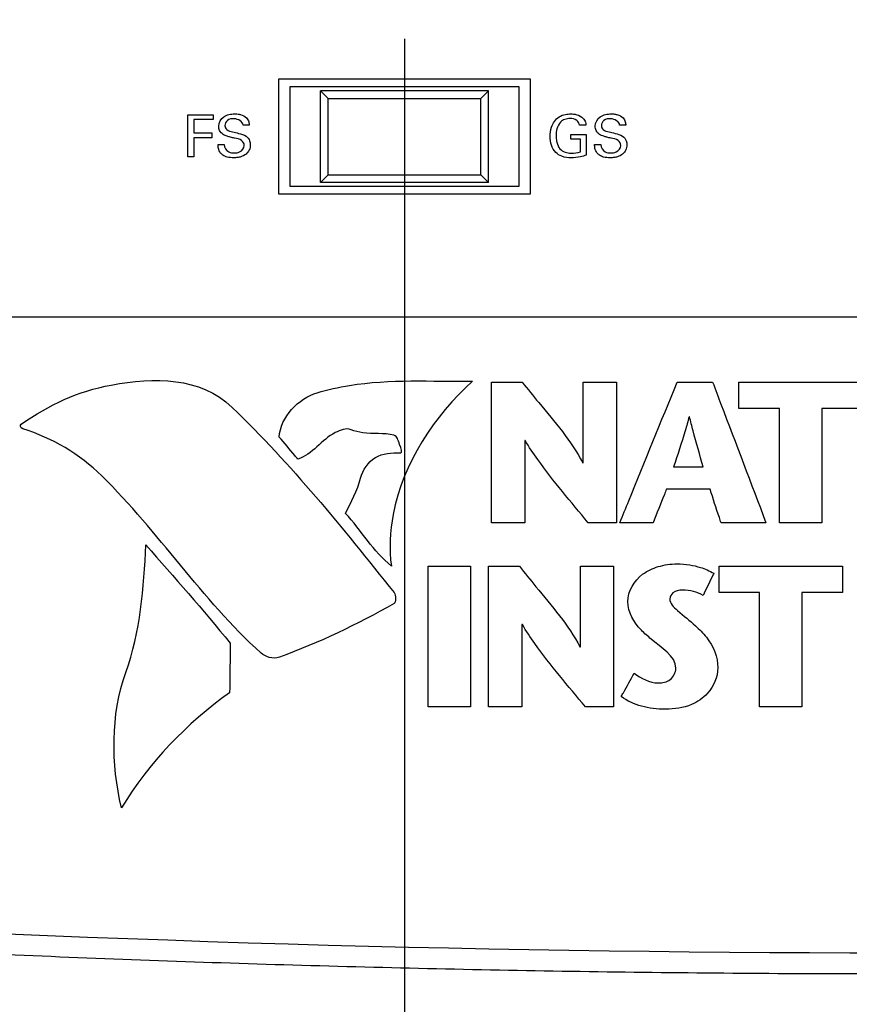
# Model space of a CAD drawing. Header units: inches. Extents: x 0 to 34, y 0 to 22.
# Tile 31 of 119: x 14.9 to 16, y 8.7 to 10. Entities that reach past the tile are written whole.
import ezdxf

# ---------------------------------------------------------------- set-up
doc = ezdxf.new("R2010")
doc.units = ezdxf.units.IN
doc.header["$LTSCALE"] = 1.87
doc.header["$MEASUREMENT"] = 0
doc.layers.get('0').update_dxf_attribs({"linetype": 'CONTINUOUS'})
doc.layers.add('DATUMCURVES', color=7, linetype='CONTINUOUS')
doc.layers.add('DIMENSIONS', color=7, linetype='CONTINUOUS')
doc.styles.get("Standard").update_dxf_attribs({"font": 'txt', "width": 0.8})
doc.dimstyles.new('DIMSTYLE_1', dxfattribs={"dimtxt": 0.125, "dimasz": 0.18, "dimexe": 0.18, "dimexo": 0.0625, "dimgap": 0.09, "dimtad": 0, "dimtih": 1, "dimtoh": 1, "dimdec": 3, "dimzin": 4, "dimdsep": 46, "dimtxsty": 'STANDARD', "dimblk": '_FILLED', "dimblk1": '_FILLED', "dimblk2": '_FILLED', "dimcen": 0.09, "dimadec": 0, "dimazin": 0, "dimtp": 0.001, "dimtm": 0.001, "dimtfac": 1, "dimtdec": 3, "dimtofl": 0, "dimtmove": 0, "dimatfit": 3, "dimldrblk": '_FILLED', "dimfxl": 1, "dimtolj": 1, "dimtzin": 4, "dimarcsym": 0})

# ---------------------------------------------------------------- blocks, each defined once
blk = doc.blocks.new('_FILLED')
at = {"color": 0, "linetype": 'BYBLOCK'}
blk.add_solid([(0, 0), (-1, 0.1736), (-1, -0.1736)], dxfattribs=at)
blk = doc.blocks.new('*D2')
at = {"layer": 'DIMENSIONS', "color": 2, "linetype": 'CONTINUOUS'}
for p, q in [((13.7012, 10.0109), (13.7012, 6.4058)), ((14.5762, 10.0109), (14.5762, 6.4058)), ((13.7012, 6.5308), (13.3412, 6.5308)), ((14.5762, 6.5308), (15.057, 6.5308))]:
    blk.add_line(p, q, dxfattribs=at)
at = {"layer": 'DIMENSIONS', "color": 2, "linetype": 'CONTINUOUS', "xscale": 0.18, "yscale": 0.18, "zscale": 0.18}
blk.add_blockref('_FILLED', (13.7012, 6.5308), dxfattribs=at)
at = {"layer": 'DIMENSIONS', "color": 2, "linetype": 'CONTINUOUS', "xscale": 0.18, "yscale": 0.18, "zscale": 0.18, "rotation": 180}
blk.add_blockref('_FILLED', (14.5762, 6.5308), dxfattribs=at)
at = {"layer": 'DIMENSIONS', "color": 2, "linetype": 'CONTINUOUS', "width": 0.8}
for s, p in [('8X ', (15.1195, 6.4683)), ('.875', (15.4195, 6.4683)), ('[', (15.9445, 6.4683)), ('22.23', (16.0445, 6.4683)), (']', (16.5445, 6.4683))]:
    blk.add_text(s, height=0.125, dxfattribs=at).set_placement(p)
blk = doc.blocks.new('*D4')
at = {"layer": 'DIMENSIONS', "color": 2, "linetype": 'CONTINUOUS'}
for p, q in [((13.3262, 10.3859), (11.4358, 10.3859)), ((11.5608, 10.3859), (11.5608, 9.3944)), ((11.5608, 8.0279), (11.5608, 9.1444)), ((16.0237, 8.0279), (11.4358, 8.0279))]:
    blk.add_line(p, q, dxfattribs=at)
at = {"layer": 'DIMENSIONS', "color": 2, "linetype": 'CONTINUOUS', "xscale": 0.18, "yscale": 0.18, "zscale": 0.18}
for p, rotation in [((11.5608, 10.3859), 90), ((11.5608, 8.0279), 270)]:
    blk.add_blockref('_FILLED', p, dxfattribs=dict(at, rotation=rotation))
at = {"layer": 'DIMENSIONS', "color": 2, "linetype": 'CONTINUOUS', "width": 0.8}
for s, p in [('[', (11.6733, 9.2069)), (']', (12.2733, 9.2069)), ('4X ', (10.7483, 9.2069)), ('2.358', (11.0483, 9.2069)), ('59.89', (11.7733, 9.2069))]:
    blk.add_text(s, height=0.125, dxfattribs=at).set_placement(p)
blk = doc.blocks.new('*D21')
at = {"layer": 'DIMENSIONS', "color": 2, "linetype": 'CONTINUOUS'}
for p, q in [((14.5762, 10.0109), (14.5762, 6.6983)), ((15.4512, 10.0109), (15.4512, 6.6983)), ((14.5762, 6.8233), (14.2162, 6.8233)), ((15.4512, 6.8233), (15.9122, 6.8233))]:
    blk.add_line(p, q, dxfattribs=at)
at = {"layer": 'DIMENSIONS', "color": 2, "linetype": 'CONTINUOUS', "xscale": 0.18, "yscale": 0.18, "zscale": 0.18}
blk.add_blockref('_FILLED', (14.5762, 6.8233), dxfattribs=at)
at = {"layer": 'DIMENSIONS', "color": 2, "linetype": 'CONTINUOUS', "xscale": 0.18, "yscale": 0.18, "zscale": 0.18, "rotation": 180}
blk.add_blockref('_FILLED', (15.4512, 6.8233), dxfattribs=at)
at = {"layer": 'DIMENSIONS', "color": 2, "linetype": 'CONTINUOUS', "width": 0.8}
for s, p in [('[', (16.7997, 6.7608)), (']', (17.3997, 6.7608)), ('7X ', (15.9747, 6.7608)), ('.875', (16.2747, 6.7608)), ('22.23', (16.8997, 6.7608))]:
    blk.add_text(s, height=0.125, dxfattribs=at).set_placement(p)
blk = doc.blocks.new('*D22')
at = {"layer": 'DIMENSIONS', "color": 2, "linetype": 'CONTINUOUS'}
for p, q in [((15.4512, 10.0109), (15.4512, 6.9869)), ((16.3262, 10.0109), (16.3262, 6.9869)), ((15.4512, 7.1119), (15.0912, 7.1119)), ((16.3262, 7.1119), (16.8125, 7.1119))]:
    blk.add_line(p, q, dxfattribs=at)
at = {"layer": 'DIMENSIONS', "color": 2, "linetype": 'CONTINUOUS', "xscale": 0.18, "yscale": 0.18, "zscale": 0.18}
blk.add_blockref('_FILLED', (15.4512, 7.1119), dxfattribs=at)
at = {"layer": 'DIMENSIONS', "color": 2, "linetype": 'CONTINUOUS', "xscale": 0.18, "yscale": 0.18, "zscale": 0.18, "rotation": 180}
blk.add_blockref('_FILLED', (16.3262, 7.1119), dxfattribs=at)
at = {"layer": 'DIMENSIONS', "color": 2, "linetype": 'CONTINUOUS', "width": 0.8}
for s, p in [('7X ', (16.875, 7.0494)), ('.875', (17.175, 7.0494)), ('[', (17.7, 7.0494)), ('22.23', (17.8, 7.0494)), (']', (18.3, 7.0494))]:
    blk.add_text(s, height=0.125, dxfattribs=at).set_placement(p)

msp = doc.modelspace()

# ---------------------------------------------------------------- linework, layer by layer
at = {"color": 7, "linetype": 'CONTINUOUS'}
for p, q in [((15.6162, 9.9579), (15.2862, 9.9579)), ((15.2862, 9.9579), (15.2862, 9.8079)), ((15.6162, 9.8079), (15.6162, 9.9579)), ((15.6012, 9.9479), (15.3012, 9.9479)), ((15.3012, 9.9479), (15.3012, 9.8179)), ((15.5612, 9.9429), (15.3412, 9.9429)), ((15.3412, 9.9429), (15.3512, 9.9329)), ((15.3412, 9.8229), (15.3412, 9.9429)), ((15.5512, 9.9329), (15.5612, 9.9429)), ((15.5612, 9.8229), (15.5612, 9.9429)), ((15.6012, 9.8179), (15.6012, 9.9479)), ((15.3512, 9.9329), (15.5512, 9.9329)), ((15.3512, 9.8329), (15.3512, 9.9329)), ((15.5512, 9.8329), (15.5512, 9.9329)), ((15.3412, 9.8229), (15.3512, 9.8329)), ((15.3512, 9.8329), (15.5512, 9.8329)), ((15.5512, 9.8329), (15.5612, 9.8229)), ((15.3012, 9.8179), (15.6012, 9.8179)), ((15.5612, 9.8229), (15.3412, 9.8229)), ((15.2862, 9.8079), (15.6162, 9.8079))]:
    msp.add_line(p, q, dxfattribs=at)
msp.add_arc((16.0862, 35.5654), 26.75, 262.80027, 277.19973, dxfattribs=at)
msp.add_open_spline([(19.4207, 8.998), (19.3002, 8.9827), (19.058, 8.9538), (18.6929, 8.9151), (18.3248, 8.8814), (17.9543, 8.8526), (17.5819, 8.8289), (17.2079, 8.8104), (16.8328, 8.7972), (16.457, 8.7893), (16.0808, 8.7867), (15.7047, 8.7895), (15.3289, 8.7975), (14.9538, 8.8109), (14.5799, 8.8295), (14.2075, 8.8533), (13.8371, 8.8823), (13.469, 8.9162), (13.1074, 8.9546), (12.8687, 8.9832), (12.7517, 8.998)], degree=3, knots=[0, 0, 0, 0, 0.054496, 0.109427, 0.164722, 0.220316, 0.276147, 0.332159, 0.388303, 0.444531, 0.5008, 0.557069, 0.613296, 0.669436, 0.725444, 0.781269, 0.836855, 0.892141, 0.947101, 1, 1, 1, 1], dxfattribs=at)
at = {"layer": 'DATUMCURVES', "color": 40, "linetype": 'CONTINUOUS'}
for points, knots in [([(15.1679, 9.9116, 0.8645), (15.1696, 9.9116, 0.8645), (15.1805, 9.9116, 0.8645), (15.1915, 9.9116, 0.8645), (15.2007, 9.9116, 0.8645)], [0, 0, 0, 0, 0.15625, 1, 1, 1, 1]), ([(15.1679, 9.8565, 0.8645), (15.1679, 9.8594, 0.8645), (15.1679, 9.8777, 0.8645), (15.1679, 9.8961, 0.8645), (15.1679, 9.9116, 0.8645)], [0, 0, 0, 0, 0.15625, 1, 1, 1, 1]), ([(15.2007, 9.9051, 0.8645), (15.1994, 9.9051, 0.8645), (15.1911, 9.9051, 0.8645), (15.1827, 9.9051, 0.8645), (15.1757, 9.9051, 0.8645)], [0, 0, 0, 0, 0.15625, 1, 1, 1, 1]), ([(15.1757, 9.9051, 0.8645), (15.1757, 9.9042, 0.8645), (15.1757, 9.8985, 0.8645), (15.1757, 9.8928, 0.8645), (15.1757, 9.888, 0.8645)], [0, 0, 0, 0, 0.15625, 1, 1, 1, 1]), ([(15.2415, 9.8715, 0.8645), (15.2415, 9.8739, 0.8645), (15.238, 9.8796, 0.8645), (15.2301, 9.8804, 0.8645), (15.2238, 9.8821, 0.8645), (15.2187, 9.8834, 0.8645), (15.2133, 9.8855, 0.8645), (15.209, 9.8904, 0.8645), (15.2072, 9.8993, 0.8645), (15.2123, 9.9086, 0.8645), (15.2216, 9.9121, 0.8645), (15.2285, 9.9129, 0.8645), (15.2329, 9.9126, 0.8645), (15.2348, 9.9122, 0.8645)], [0, 0, 0, 0, 0.089356, 0.210968, 0.28166, 0.334743, 0.408538, 0.494835, 0.566937, 0.741212, 0.832923, 0.929473, 1, 1, 1, 1]), ([(15.2401, 9.8979, 0.8645), (15.2398, 9.9027, 0.8645), (15.2299, 9.9077, 0.8645), (15.2194, 9.9054, 0.8645), (15.2161, 9.8997, 0.8645), (15.2163, 9.8971, 0.8645), (15.2163, 9.897, 0.8645)], [0, 0, 0, 0, 0.45823, 0.755274, 0.988296, 1, 1, 1, 1]), ([(15.2348, 9.9122, 0.8645), (15.2354, 9.9121, 0.8645), (15.239, 9.9113, 0.8645), (15.2444, 9.9087, 0.8645), (15.2476, 9.9027, 0.8645), (15.2479, 9.8993, 0.8645), (15.248, 9.8979, 0.8645)], [0, 0, 0, 0, 0.088502, 0.522665, 0.795821, 1, 1, 1, 1]), ([(15.6416, 9.8831, 0.8645), (15.6416, 9.8873, 0.8645), (15.643, 9.8969, 0.8645), (15.6506, 9.9085, 0.8645), (15.6612, 9.9122, 0.8645), (15.6677, 9.9126, 0.8645), (15.6726, 9.9125, 0.8645), (15.6784, 9.9114, 0.8645), (15.6845, 9.9081, 0.8645), (15.6882, 9.9025, 0.8645), (15.6886, 9.8992, 0.8645), (15.6887, 9.8979, 0.8645)], [0, 0, 0, 0, 0.170828, 0.400017, 0.528621, 0.621258, 0.671638, 0.730076, 0.865892, 0.945205, 1, 1, 1, 1]), ([(15.6804, 9.8979, 0.8645), (15.68, 9.9003, 0.8645), (15.6768, 9.9056, 0.8645), (15.6685, 9.9069, 0.8645), (15.6609, 9.906, 0.8645), (15.6541, 9.9015, 0.8645), (15.6503, 9.8934, 0.8645), (15.6493, 9.8846, 0.8645), (15.6498, 9.8792, 0.8645), (15.6503, 9.8768, 0.8645)], [0, 0, 0, 0, 0.129016, 0.289568, 0.416857, 0.531207, 0.710525, 0.868164, 1, 1, 1, 1]), ([(15.7342, 9.8715, 0.8645), (15.7342, 9.8739, 0.8645), (15.7306, 9.8796, 0.8645), (15.7227, 9.8804, 0.8645), (15.7165, 9.8821, 0.8645), (15.7114, 9.8834, 0.8645), (15.706, 9.8855, 0.8645), (15.7016, 9.8904, 0.8645), (15.6998, 9.8993, 0.8645), (15.705, 9.9086, 0.8645), (15.7142, 9.9121, 0.8645), (15.7211, 9.9129, 0.8645), (15.7255, 9.9126, 0.8645), (15.7274, 9.9122, 0.8645)], [0, 0, 0, 0, 0.089348, 0.210896, 0.281589, 0.334672, 0.408468, 0.494806, 0.566911, 0.741204, 0.832938, 0.9295, 1, 1, 1, 1]), ([(15.7327, 9.8979, 0.8645), (15.7324, 9.9027, 0.8645), (15.7225, 9.9077, 0.8645), (15.712, 9.9054, 0.8645), (15.7088, 9.8997, 0.8645), (15.7089, 9.8971, 0.8645), (15.7089, 9.897, 0.8645)], [0, 0, 0, 0, 0.458216, 0.755215, 0.988295, 1, 1, 1, 1]), ([(15.7274, 9.9122, 0.8645), (15.728, 9.9121, 0.8645), (15.7317, 9.9113, 0.8645), (15.7371, 9.9087, 0.8645), (15.7403, 9.9027, 0.8645), (15.7406, 9.8993, 0.8645), (15.7407, 9.8979, 0.8645)], [0, 0, 0, 0, 0.088476, 0.522518, 0.795778, 1, 1, 1, 1]), ([(15.2163, 9.897, 0.8645), (15.2164, 9.8951, 0.8645), (15.2187, 9.8906, 0.8645), (15.2236, 9.8898, 0.8645), (15.2262, 9.8892, 0.8645)], [0, 0, 0, 0, 0.406787, 1, 1, 1, 1]), ([(15.7089, 9.897, 0.8645), (15.709, 9.8951, 0.8645), (15.7113, 9.8906, 0.8645), (15.7162, 9.8898, 0.8645), (15.7188, 9.8892, 0.8645)], [0, 0, 0, 0, 0.406811, 1, 1, 1, 1]), ([(15.1757, 9.888, 0.8645), (15.1769, 9.888, 0.8645), (15.1848, 9.888, 0.8645), (15.1926, 9.888, 0.8645), (15.1993, 9.888, 0.8645)], [0, 0, 0, 0, 0.15625, 1, 1, 1, 1]), ([(15.1993, 9.8815, 0.8645), (15.1981, 9.8815, 0.8645), (15.1902, 9.8815, 0.8645), (15.1823, 9.8815, 0.8645), (15.1757, 9.8815, 0.8645)], [0, 0, 0, 0, 0.15625, 1, 1, 1, 1]), ([(15.1757, 9.8815, 0.8645), (15.1757, 9.8802, 0.8645), (15.1757, 9.8719, 0.8645), (15.1757, 9.8635, 0.8645), (15.1757, 9.8565, 0.8645)], [0, 0, 0, 0, 0.15625, 1, 1, 1, 1]), ([(15.244, 9.8834, 0.8645), (15.2461, 9.882, 0.8645), (15.2489, 9.8784, 0.8645), (15.2496, 9.8729, 0.8645), (15.2492, 9.8688, 0.8645), (15.2478, 9.8644, 0.8645), (15.244, 9.8595, 0.8645), (15.2382, 9.8566, 0.8645), (15.2325, 9.8554, 0.8645), (15.2265, 9.855, 0.8645), (15.22, 9.8556, 0.8645), (15.2153, 9.8576, 0.8645), (15.2136, 9.8588, 0.8645)], [0, 0, 0, 0, 0.128977, 0.217487, 0.27856, 0.33737, 0.454957, 0.587239, 0.663965, 0.749719, 0.896424, 1, 1, 1, 1]), ([(15.2262, 9.8892, 0.8645), (15.2288, 9.8885, 0.8645), (15.2348, 9.887, 0.8645), (15.241, 9.8853, 0.8645), (15.244, 9.8834, 0.8645)], [0, 0, 0, 0, 0.433545, 1, 1, 1, 1]), ([(15.6889, 9.8586, 0.8645), (15.6865, 9.8578, 0.8645), (15.6801, 9.856, 0.8645), (15.6692, 9.8548, 0.8645), (15.6578, 9.856, 0.8645), (15.6482, 9.8621, 0.8645), (15.6427, 9.8716, 0.8645), (15.6416, 9.8793, 0.8645), (15.6416, 9.8831, 0.8645)], [0, 0, 0, 0, 0.120749, 0.310254, 0.50449, 0.645774, 0.821355, 1, 1, 1, 1]), ([(15.6687, 9.8858, 0.8645), (15.6697, 9.8858, 0.8645), (15.6765, 9.8858, 0.8645), (15.6832, 9.8858, 0.8645), (15.6889, 9.8858, 0.8645)], [0, 0, 0, 0, 0.15625, 1, 1, 1, 1]), ([(15.6813, 9.8631, 0.8645), (15.6813, 9.864, 0.8645), (15.6813, 9.8694, 0.8645), (15.6813, 9.8749, 0.8645), (15.6813, 9.8795, 0.8645)], [0, 0, 0, 0, 0.15625, 1, 1, 1, 1]), ([(15.6889, 9.8858, 0.8645), (15.6889, 9.8844, 0.8645), (15.6889, 9.8753, 0.8645), (15.6889, 9.8663, 0.8645), (15.6889, 9.8586, 0.8645)], [0, 0, 0, 0, 0.15625, 1, 1, 1, 1]), ([(15.7366, 9.8834, 0.8645), (15.7387, 9.882, 0.8645), (15.7415, 9.8784, 0.8645), (15.7423, 9.8729, 0.8645), (15.7419, 9.8688, 0.8645), (15.7405, 9.8644, 0.8645), (15.7366, 9.8595, 0.8645), (15.7308, 9.8566, 0.8645), (15.7252, 9.8554, 0.8645), (15.7191, 9.855, 0.8645), (15.7126, 9.8556, 0.8645), (15.7079, 9.8576, 0.8645), (15.7062, 9.8588, 0.8645)], [0, 0, 0, 0, 0.128935, 0.217448, 0.278517, 0.337327, 0.454925, 0.587209, 0.663921, 0.749643, 0.89643, 1, 1, 1, 1]), ([(15.7188, 9.8892, 0.8645), (15.7214, 9.8885, 0.8645), (15.7274, 9.887, 0.8645), (15.7337, 9.8853, 0.8645), (15.7366, 9.8834, 0.8645)], [0, 0, 0, 0, 0.43357, 1, 1, 1, 1]), ([(15.2136, 9.8588, 0.8645), (15.2125, 9.8595, 0.8645), (15.2097, 9.8619, 0.8645), (15.2076, 9.867, 0.8645), (15.2074, 9.8709, 0.8645), (15.2074, 9.8726, 0.8645)], [0, 0, 0, 0, 0.255002, 0.678572, 1, 1, 1, 1]), ([(15.2153, 9.8726, 0.8645), (15.2155, 9.8688, 0.8645), (15.2194, 9.8618, 0.8645), (15.2261, 9.8617, 0.8645), (15.2286, 9.8617, 0.8645)], [0, 0, 0, 0, 0.603211, 1, 1, 1, 1]), ([(15.2286, 9.8617, 0.8645), (15.2309, 9.8617, 0.8645), (15.2369, 9.862, 0.8645), (15.2415, 9.868, 0.8645), (15.2415, 9.8715, 0.8645)], [0, 0, 0, 0, 0.395996, 1, 1, 1, 1]), ([(15.6503, 9.8768, 0.8645), (15.6504, 9.8763, 0.8645), (15.6512, 9.8728, 0.8645), (15.6535, 9.8666, 0.8645), (15.6612, 9.8619, 0.8645), (15.6706, 9.861, 0.8645), (15.6774, 9.8619, 0.8645), (15.6813, 9.8631, 0.8645)], [0, 0, 0, 0, 0.031753, 0.278419, 0.480344, 0.68898, 1, 1, 1, 1]), ([(15.7062, 9.8588, 0.8645), (15.7051, 9.8595, 0.8645), (15.7024, 9.8619, 0.8645), (15.7002, 9.867, 0.8645), (15.7, 9.8709, 0.8645), (15.7, 9.8726, 0.8645)], [0, 0, 0, 0, 0.255013, 0.678545, 1, 1, 1, 1]), ([(15.708, 9.8726, 0.8645), (15.7081, 9.8688, 0.8645), (15.712, 9.8618, 0.8645), (15.7188, 9.8617, 0.8645), (15.7213, 9.8617, 0.8645)], [0, 0, 0, 0, 0.603031, 1, 1, 1, 1]), ([(15.7213, 9.8617, 0.8645), (15.7236, 9.8617, 0.8645), (15.7296, 9.862, 0.8645), (15.7342, 9.868, 0.8645), (15.7342, 9.8715, 0.8645)], [0, 0, 0, 0, 0.395897, 1, 1, 1, 1]), ([(16.6977, 9.6467, 0.8645), (16.5018, 9.6467, 0.8645), (15.2485, 9.6467, 0.8645), (13.9952, 9.6467, 0.8645), (12.9377, 9.6467, 0.8645)], [0, 0, 0, 0, 0.15625, 1, 1, 1, 1]), ([(15.3371, 9.5479, 0.8645), (15.3509, 9.5518, 0.8645), (15.4176, 9.5672, 0.8645), (15.4866, 9.5625, 0.8645), (15.5403, 9.563, 0.8645)], [0, 0, 0, 0, 0.211293, 1, 1, 1, 1]), ([(15.5403, 9.563, 0.8645), (15.49, 9.5179, 0.8645), (15.4355, 9.4351, 0.8645), (15.4311, 9.3435, 0.8645), (15.434, 9.3211, 0.8645)], [0, 0, 0, 0, 0.749486, 1, 1, 1, 1]), ([(15.5649, 9.3778, 0.8645), (15.5649, 9.3874, 0.8645), (15.5649, 9.4487, 0.8645), (15.5649, 9.5099, 0.8645), (15.5649, 9.5616, 0.8645)], [0, 0, 0, 0, 0.15625, 1, 1, 1, 1]), ([(15.5649, 9.5616, 0.8645), (15.567, 9.5616, 0.8645), (15.5804, 9.5616, 0.8645), (15.5938, 9.5616, 0.8645), (15.6051, 9.5616, 0.8645)], [0, 0, 0, 0, 0.15625, 1, 1, 1, 1]), ([(15.6051, 9.5616, 0.8645), (15.6124, 9.5528, 0.8645), (15.6399, 9.5186, 0.8645), (15.6693, 9.4851, 0.8645), (15.6844, 9.4563, 0.8645)], [0, 0, 0, 0, 0.261004, 1, 1, 1, 1]), ([(15.685, 9.4563, 0.8645), (15.685, 9.4618, 0.8645), (15.685, 9.4969, 0.8645), (15.685, 9.532, 0.8645), (15.685, 9.5616, 0.8645)], [0, 0, 0, 0, 0.15625, 1, 1, 1, 1]), ([(15.685, 9.5616, 0.8645), (15.6872, 9.5616, 0.8645), (15.7018, 9.5616, 0.8645), (15.7163, 9.5616, 0.8645), (15.7286, 9.5616, 0.8645)], [0, 0, 0, 0, 0.15625, 1, 1, 1, 1]), ([(15.7286, 9.5616, 0.8645), (15.7286, 9.5521, 0.8645), (15.7286, 9.4908, 0.8645), (15.7286, 9.4295, 0.8645), (15.7286, 9.3778, 0.8645)], [0, 0, 0, 0, 0.15625, 1, 1, 1, 1]), ([(15.733, 9.3778, 0.8645), (15.7369, 9.3874, 0.8645), (15.7619, 9.4487, 0.8645), (15.7868, 9.5099, 0.8645), (15.8079, 9.5616, 0.8645)], [0, 0, 0, 0, 0.15625, 1, 1, 1, 1]), ([(15.8079, 9.5616, 0.8645), (15.8103, 9.5616, 0.8645), (15.8258, 9.5616, 0.8645), (15.8413, 9.5616, 0.8645), (15.8544, 9.5616, 0.8645)], [0, 0, 0, 0, 0.15625, 1, 1, 1, 1]), ([(15.8544, 9.5616, 0.8645), (15.858, 9.5521, 0.8645), (15.8813, 9.4908, 0.8645), (15.9046, 9.4295, 0.8645), (15.9242, 9.3778, 0.8645)], [0, 0, 0, 0, 0.15625, 1, 1, 1, 1]), ([(15.8888, 9.5273, 0.8645), (15.8888, 9.529, 0.8645), (15.8888, 9.5405, 0.8645), (15.8888, 9.552, 0.8645), (15.8888, 9.5616, 0.8645)], [0, 0, 0, 0, 0.15625, 1, 1, 1, 1]), ([(15.8888, 9.5616, 0.8645), (15.8972, 9.5616, 0.8645), (15.951, 9.5616, 0.8645), (16.0049, 9.5616, 0.8645), (16.0503, 9.5616, 0.8645)], [0, 0, 0, 0, 0.15625, 1, 1, 1, 1]), ([(15.9418, 9.5273, 0.8645), (15.9391, 9.5273, 0.8645), (15.9214, 9.5273, 0.8645), (15.9037, 9.5273, 0.8645), (15.8888, 9.5273, 0.8645)], [0, 0, 0, 0, 0.15625, 1, 1, 1, 1]), ([(15.9418, 9.3778, 0.8645), (15.9418, 9.3856, 0.8645), (15.9418, 9.4354, 0.8645), (15.9418, 9.4852, 0.8645), (15.9418, 9.5273, 0.8645)], [0, 0, 0, 0, 0.15625, 1, 1, 1, 1]), ([(16.0503, 9.5273, 0.8645), (16.0475, 9.5273, 0.8645), (16.0298, 9.5273, 0.8645), (16.0122, 9.5273, 0.8645), (15.9972, 9.5273, 0.8645)], [0, 0, 0, 0, 0.15625, 1, 1, 1, 1]), ([(15.9972, 9.5273, 0.8645), (15.9972, 9.5195, 0.8645), (15.9972, 9.4697, 0.8645), (15.9972, 9.4198, 0.8645), (15.9972, 9.3778, 0.8645)], [0, 0, 0, 0, 0.15625, 1, 1, 1, 1]), ([(15.8236, 9.5165, 0.8645), (15.822, 9.5104, 0.8645), (15.8157, 9.4883, 0.8645), (15.8084, 9.4666, 0.8645), (15.8034, 9.4508, 0.8645)], [0, 0, 0, 0, 0.276524, 1, 1, 1, 1]), ([(15.842, 9.4508, 0.8645), (15.8376, 9.4666, 0.8645), (15.8313, 9.4884, 0.8645), (15.8257, 9.5104, 0.8645), (15.8242, 9.5165, 0.8645)], [0, 0, 0, 0, 0.722624, 1, 1, 1, 1]), ([(15.4374, 9.4922, 0.8645), (15.4242, 9.4958, 0.8645), (15.4047, 9.4929, 0.8645), (15.3862, 9.4977, 0.8645), (15.3813, 9.4996, 0.8645)], [0, 0, 0, 0, 0.721847, 1, 1, 1, 1]), ([(15.4458, 9.4692, 0.8645), (15.4494, 9.4691, 0.8645), (15.443, 9.4831, 0.8645), (15.442, 9.491, 0.8645), (15.4374, 9.4922, 0.8645)], [0, 0, 0, 0, 0.42995, 1, 1, 1, 1]), ([(15.3117, 9.4611, 0.8645), (15.3104, 9.4626, 0.8645), (15.3022, 9.4722, 0.8645), (15.2941, 9.4819, 0.8645), (15.2872, 9.49, 0.8645)], [0, 0, 0, 0, 0.15625, 1, 1, 1, 1]), ([(15.6085, 9.4855, 0.8645), (15.6085, 9.4799, 0.8645), (15.6085, 9.444, 0.8645), (15.6085, 9.4081, 0.8645), (15.6085, 9.3778, 0.8645)], [0, 0, 0, 0, 0.15625, 1, 1, 1, 1]), ([(15.6915, 9.3778, 0.8645), (15.6691, 9.405, 0.8645), (15.6396, 9.4394, 0.8645), (15.6141, 9.4769, 0.8645), (15.6091, 9.4855, 0.8645)], [0, 0, 0, 0, 0.779672, 1, 1, 1, 1]), ([(15.3938, 9.4361, 0.8645), (15.3966, 9.4469, 0.8645), (15.4105, 9.4682, 0.8645), (15.4347, 9.4696, 0.8645), (15.4458, 9.4692, 0.8645)], [0, 0, 0, 0, 0.500627, 1, 1, 1, 1]), ([(15.8034, 9.4508, 0.8645), (15.8054, 9.4508, 0.8645), (15.8183, 9.4508, 0.8645), (15.8312, 9.4508, 0.8645), (15.842, 9.4508, 0.8645)], [0, 0, 0, 0, 0.15625, 1, 1, 1, 1]), ([(15.794, 9.4217, 0.8645), (15.7931, 9.4194, 0.8645), (15.7872, 9.4048, 0.8645), (15.7813, 9.3901, 0.8645), (15.7764, 9.3778, 0.8645)], [0, 0, 0, 0, 0.15625, 1, 1, 1, 1]), ([(15.851, 9.4217, 0.8645), (15.848, 9.4217, 0.8645), (15.829, 9.4217, 0.8645), (15.81, 9.4217, 0.8645), (15.794, 9.4217, 0.8645)], [0, 0, 0, 0, 0.15625, 1, 1, 1, 1]), ([(15.8654, 9.3778, 0.8645), (15.8647, 9.3801, 0.8645), (15.8598, 9.3947, 0.8645), (15.855, 9.4093, 0.8645), (15.851, 9.4217, 0.8645)], [0, 0, 0, 0, 0.15625, 1, 1, 1, 1]), ([(15.6085, 9.3778, 0.8645), (15.6063, 9.3778, 0.8645), (15.5917, 9.3778, 0.8645), (15.5772, 9.3778, 0.8645), (15.5649, 9.3778, 0.8645)], [0, 0, 0, 0, 0.15625, 1, 1, 1, 1]), ([(15.7286, 9.3778, 0.8645), (15.7266, 9.3778, 0.8645), (15.7143, 9.3778, 0.8645), (15.702, 9.3778, 0.8645), (15.6915, 9.3778, 0.8645)], [0, 0, 0, 0, 0.15625, 1, 1, 1, 1]), ([(15.7764, 9.3778, 0.8645), (15.7741, 9.3778, 0.8645), (15.7597, 9.3778, 0.8645), (15.7452, 9.3778, 0.8645), (15.733, 9.3778, 0.8645)], [0, 0, 0, 0, 0.15625, 1, 1, 1, 1]), ([(15.9242, 9.3778, 0.8645), (15.9212, 9.3778, 0.8645), (15.9016, 9.3778, 0.8645), (15.8819, 9.3778, 0.8645), (15.8654, 9.3778, 0.8645)], [0, 0, 0, 0, 0.15625, 1, 1, 1, 1]), ([(15.9972, 9.3778, 0.8645), (15.9944, 9.3778, 0.8645), (15.9759, 9.3778, 0.8645), (15.9574, 9.3778, 0.8645), (15.9418, 9.3778, 0.8645)], [0, 0, 0, 0, 0.15625, 1, 1, 1, 1]), ([(15.4822, 9.1371, 0.8645), (15.4822, 9.1466, 0.8645), (15.4822, 9.2079, 0.8645), (15.4822, 9.2692, 0.8645), (15.4822, 9.3209, 0.8645)], [0, 0, 0, 0, 0.15625, 1, 1, 1, 1]), ([(15.4822, 9.3209, 0.8645), (15.4851, 9.3209, 0.8645), (15.5036, 9.3209, 0.8645), (15.5221, 9.3209, 0.8645), (15.5376, 9.3209, 0.8645)], [0, 0, 0, 0, 0.15625, 1, 1, 1, 1]), ([(15.5376, 9.3209, 0.8645), (15.5376, 9.3113, 0.8645), (15.5376, 9.25, 0.8645), (15.5376, 9.1888, 0.8645), (15.5376, 9.1371, 0.8645)], [0, 0, 0, 0, 0.15625, 1, 1, 1, 1]), ([(15.5613, 9.1371, 0.8645), (15.5613, 9.1466, 0.8645), (15.5613, 9.2079, 0.8645), (15.5613, 9.2692, 0.8645), (15.5613, 9.3209, 0.8645)], [0, 0, 0, 0, 0.15625, 1, 1, 1, 1]), ([(15.5613, 9.3209, 0.8645), (15.5634, 9.3209, 0.8645), (15.5768, 9.3209, 0.8645), (15.5902, 9.3209, 0.8645), (15.6015, 9.3209, 0.8645)], [0, 0, 0, 0, 0.15625, 1, 1, 1, 1]), ([(15.6015, 9.3209, 0.8645), (15.6087, 9.312, 0.8645), (15.6362, 9.2778, 0.8645), (15.6656, 9.2443, 0.8645), (15.6808, 9.2156, 0.8645)], [0, 0, 0, 0, 0.26101, 1, 1, 1, 1]), ([(15.6813, 9.2156, 0.8645), (15.6813, 9.2211, 0.8645), (15.6813, 9.2562, 0.8645), (15.6813, 9.2913, 0.8645), (15.6813, 9.3209, 0.8645)], [0, 0, 0, 0, 0.15625, 1, 1, 1, 1]), ([(15.6813, 9.3209, 0.8645), (15.6836, 9.3209, 0.8645), (15.6981, 9.3209, 0.8645), (15.7126, 9.3209, 0.8645), (15.7249, 9.3209, 0.8645)], [0, 0, 0, 0, 0.15625, 1, 1, 1, 1]), ([(15.7249, 9.3209, 0.8645), (15.7249, 9.3113, 0.8645), (15.7249, 9.25, 0.8645), (15.7249, 9.1888, 0.8645), (15.7249, 9.1371, 0.8645)], [0, 0, 0, 0, 0.15625, 1, 1, 1, 1]), ([(15.7435, 9.2747, 0.8645), (15.7435, 9.2882, 0.8645), (15.7564, 9.3096, 0.8645), (15.7836, 9.3217, 0.8645), (15.8051, 9.3248, 0.8645), (15.8237, 9.3232, 0.8645), (15.84, 9.3193, 0.8645), (15.8505, 9.3151, 0.8645), (15.856, 9.3117, 0.8645)], [0, 0, 0, 0, 0.292904, 0.457899, 0.638057, 0.757541, 0.861121, 1, 1, 1, 1]), ([(15.856, 9.3117, 0.8645), (15.8552, 9.3102, 0.8645), (15.8505, 9.3006, 0.8645), (15.8458, 9.2909, 0.8645), (15.8418, 9.2828, 0.8645)], [0, 0, 0, 0, 0.15625, 1, 1, 1, 1]), ([(15.8628, 9.2865, 0.8645), (15.8628, 9.2883, 0.8645), (15.8628, 9.2998, 0.8645), (15.8628, 9.3112, 0.8645), (15.8628, 9.3209, 0.8645)], [0, 0, 0, 0, 0.15625, 1, 1, 1, 1]), ([(15.8628, 9.3209, 0.8645), (15.8712, 9.3209, 0.8645), (15.925, 9.3209, 0.8645), (15.9789, 9.3209, 0.8645), (16.0243, 9.3209, 0.8645)], [0, 0, 0, 0, 0.15625, 1, 1, 1, 1]), ([(16.0243, 9.3209, 0.8645), (16.0243, 9.3191, 0.8645), (16.0243, 9.3076, 0.8645), (16.0243, 9.2962, 0.8645), (16.0243, 9.2865, 0.8645)], [0, 0, 0, 0, 0.15625, 1, 1, 1, 1]), ([(15.8418, 9.2828, 0.8645), (15.8379, 9.2852, 0.8645), (15.829, 9.2886, 0.8645), (15.8157, 9.2902, 0.8645), (15.8025, 9.2887, 0.8645), (15.7954, 9.2749, 0.8645), (15.8125, 9.2591, 0.8645), (15.8243, 9.2501, 0.8645), (15.8318, 9.2432, 0.8645)], [0, 0, 0, 0, 0.136278, 0.285388, 0.413521, 0.503919, 0.688447, 1, 1, 1, 1]), ([(15.9158, 9.2865, 0.8645), (15.9131, 9.2865, 0.8645), (15.8954, 9.2865, 0.8645), (15.8777, 9.2865, 0.8645), (15.8628, 9.2865, 0.8645)], [0, 0, 0, 0, 0.15625, 1, 1, 1, 1]), ([(15.9158, 9.1371, 0.8645), (15.9158, 9.1448, 0.8645), (15.9158, 9.1947, 0.8645), (15.9158, 9.2445, 0.8645), (15.9158, 9.2865, 0.8645)], [0, 0, 0, 0, 0.15625, 1, 1, 1, 1]), ([(16.0243, 9.2865, 0.8645), (16.0215, 9.2865, 0.8645), (16.0039, 9.2865, 0.8645), (15.9862, 9.2865, 0.8645), (15.9712, 9.2865, 0.8645)], [0, 0, 0, 0, 0.15625, 1, 1, 1, 1]), ([(15.9712, 9.2865, 0.8645), (15.9712, 9.2787, 0.8645), (15.9712, 9.2289, 0.8645), (15.9712, 9.1791, 0.8645), (15.9712, 9.1371, 0.8645)], [0, 0, 0, 0, 0.15625, 1, 1, 1, 1]), ([(15.774, 9.2256, 0.8645), (15.7697, 9.2294, 0.8645), (15.7546, 9.2415, 0.8645), (15.7435, 9.2609, 0.8645), (15.7435, 9.2747, 0.8645)], [0, 0, 0, 0, 0.294533, 1, 1, 1, 1]), ([(15.6049, 9.2447, 0.8645), (15.6049, 9.2391, 0.8645), (15.6049, 9.2032, 0.8645), (15.6049, 9.1673, 0.8645), (15.6049, 9.1371, 0.8645)], [0, 0, 0, 0, 0.15625, 1, 1, 1, 1]), ([(15.6879, 9.1371, 0.8645), (15.6654, 9.1642, 0.8645), (15.6359, 9.1987, 0.8645), (15.6104, 9.2361, 0.8645), (15.6054, 9.2447, 0.8645)], [0, 0, 0, 0, 0.779669, 1, 1, 1, 1]), ([(15.8318, 9.2432, 0.8645), (15.8369, 9.2384, 0.8645), (15.8522, 9.2238, 0.8645), (15.8612, 9.2022, 0.8645), (15.8612, 9.188, 0.8645)], [0, 0, 0, 0, 0.330983, 1, 1, 1, 1]), ([(15.2232, 9.2203, 0.8645), (15.2232, 9.2169, 0.8645), (15.2229, 9.1953, 0.8645), (15.2226, 9.1737, 0.8645), (15.2224, 9.1555, 0.8645)], [0, 0, 0, 0, 0.15625, 1, 1, 1, 1]), ([(15.8612, 9.188, 0.8645), (15.8612, 9.1761, 0.8645), (15.8519, 9.1552, 0.8645), (15.8248, 9.1368, 0.8645), (15.7988, 9.1332, 0.8645), (15.7767, 9.1345, 0.8645), (15.7567, 9.1383, 0.8645), (15.7425, 9.1446, 0.8645), (15.7349, 9.1507, 0.8645)], [0, 0, 0, 0, 0.228084, 0.391442, 0.611268, 0.713611, 0.813536, 1, 1, 1, 1]), ([(15.7517, 9.1812, 0.8645), (15.7607, 9.1743, 0.8645), (15.7768, 9.1657, 0.8645), (15.8002, 9.1707, 0.8645), (15.8063, 9.182, 0.8645), (15.8063, 9.1875, 0.8645)], [0, 0, 0, 0, 0.510101, 0.753579, 1, 1, 1, 1]), ([(15.7349, 9.1507, 0.8645), (15.7358, 9.1523, 0.8645), (15.7414, 9.1625, 0.8645), (15.747, 9.1726, 0.8645), (15.7517, 9.1812, 0.8645)], [0, 0, 0, 0, 0.15625, 1, 1, 1, 1]), ([(15.5376, 9.1371, 0.8645), (15.5348, 9.1371, 0.8645), (15.5163, 9.1371, 0.8645), (15.4978, 9.1371, 0.8645), (15.4822, 9.1371, 0.8645)], [0, 0, 0, 0, 0.15625, 1, 1, 1, 1]), ([(15.6049, 9.1371, 0.8645), (15.6026, 9.1371, 0.8645), (15.5881, 9.1371, 0.8645), (15.5735, 9.1371, 0.8645), (15.5613, 9.1371, 0.8645)], [0, 0, 0, 0, 0.15625, 1, 1, 1, 1]), ([(15.7249, 9.1371, 0.8645), (15.723, 9.1371, 0.8645), (15.7106, 9.1371, 0.8645), (15.6983, 9.1371, 0.8645), (15.6879, 9.1371, 0.8645)], [0, 0, 0, 0, 0.15625, 1, 1, 1, 1]), ([(15.9712, 9.1371, 0.8645), (15.9684, 9.1371, 0.8645), (15.9499, 9.1371, 0.8645), (15.9314, 9.1371, 0.8645), (15.9158, 9.1371, 0.8645)], [0, 0, 0, 0, 0.15625, 1, 1, 1, 1])]:
    msp.add_open_spline(points, degree=3, knots=knots, dxfattribs=at)
for points in [[(15.2007, 9.9116, 0.8645), (15.2007, 9.9095, 0.8645), (15.2007, 9.9073, 0.8645), (15.2007, 9.9051, 0.8645)], [(15.248, 9.8979, 0.8645), (15.2454, 9.8979, 0.8645), (15.2427, 9.8979, 0.8645), (15.2401, 9.8979, 0.8645)], [(15.6887, 9.8979, 0.8645), (15.6859, 9.8979, 0.8645), (15.6832, 9.8979, 0.8645), (15.6804, 9.8979, 0.8645)], [(15.7407, 9.8979, 0.8645), (15.738, 9.8979, 0.8645), (15.7354, 9.8979, 0.8645), (15.7327, 9.8979, 0.8645)], [(15.1993, 9.888, 0.8645), (15.1993, 9.8858, 0.8645), (15.1993, 9.8837, 0.8645), (15.1993, 9.8815, 0.8645)], [(15.6687, 9.8795, 0.8645), (15.6687, 9.8816, 0.8645), (15.6687, 9.8837, 0.8645), (15.6687, 9.8858, 0.8645)], [(15.6813, 9.8795, 0.8645), (15.6771, 9.8795, 0.8645), (15.6729, 9.8795, 0.8645), (15.6687, 9.8795, 0.8645)], [(15.2074, 9.8726, 0.8645), (15.21, 9.8726, 0.8645), (15.2127, 9.8726, 0.8645), (15.2153, 9.8726, 0.8645)], [(15.7, 9.8726, 0.8645), (15.7027, 9.8726, 0.8645), (15.7053, 9.8726, 0.8645), (15.708, 9.8726, 0.8645)], [(15.1757, 9.8565, 0.8645), (15.1731, 9.8565, 0.8645), (15.1705, 9.8565, 0.8645), (15.1679, 9.8565, 0.8645)], [(14.9497, 9.5068, 0.8645), (14.9871, 9.5323, 0.8645), (15.0232, 9.5499, 0.8645), (15.0676, 9.558, 0.8645)], [(15.0676, 9.558, 0.8645), (15.1235, 9.5682, 0.8645), (15.184, 9.569, 0.8645), (15.2257, 9.5288, 0.8645)], [(15.2872, 9.49, 0.8645), (15.2887, 9.5155, 0.8645), (15.3126, 9.541, 0.8645), (15.3371, 9.5479, 0.8645)], [(15.2257, 9.5288, 0.8645), (15.3045, 9.4529, 0.8645), (15.3684, 9.3732, 0.8645), (15.4375, 9.2864, 0.8645)], [(14.9517, 9.5007, 0.8645), (14.9486, 9.5016, 0.8645), (14.948, 9.5056, 0.8645), (14.9497, 9.5068, 0.8645)], [(15.8242, 9.5165, 0.8645), (15.824, 9.5165, 0.8645), (15.8238, 9.5165, 0.8645), (15.8236, 9.5165, 0.8645)], [(15.055, 9.4392, 0.8645), (15.0258, 9.468, 0.8645), (14.9908, 9.4885, 0.8645), (14.9517, 9.5007, 0.8645)], [(15.3606, 9.4957, 0.8645), (15.3428, 9.4866, 0.8645), (15.3308, 9.467, 0.8645), (15.3117, 9.4611, 0.8645)], [(15.3813, 9.4996, 0.8645), (15.3748, 9.5022, 0.8645), (15.3669, 9.4989, 0.8645), (15.3606, 9.4957, 0.8645)], [(15.6091, 9.4855, 0.8645), (15.6089, 9.4855, 0.8645), (15.6087, 9.4855, 0.8645), (15.6085, 9.4855, 0.8645)], [(15.6844, 9.4563, 0.8645), (15.6846, 9.4563, 0.8645), (15.6848, 9.4563, 0.8645), (15.685, 9.4563, 0.8645)], [(15.2635, 9.2074, 0.8645), (15.1847, 9.279, 0.8645), (15.1307, 9.3647, 0.8645), (15.055, 9.4392, 0.8645)], [(15.374, 9.3901, 0.8645), (15.3816, 9.405, 0.8645), (15.3895, 9.42, 0.8645), (15.3938, 9.4361, 0.8645)], [(15.434, 9.3211, 0.8645), (15.4104, 9.3404, 0.8645), (15.3948, 9.3678, 0.8645), (15.374, 9.3901, 0.8645)], [(15.0866, 9.1821, 0.8645), (15.1056, 9.2352, 0.8645), (15.1102, 9.2928, 0.8645), (15.1128, 9.349, 0.8645)], [(15.1128, 9.349, 0.8645), (15.1499, 9.3063, 0.8645), (15.1877, 9.2642, 0.8645), (15.2232, 9.2203, 0.8645)], [(15.4375, 9.2864, 0.8645), (15.4403, 9.283, 0.8645), (15.44, 9.2737, 0.8645), (15.4377, 9.2723, 0.8645)], [(15.4377, 9.2723, 0.8645), (15.3885, 9.2443, 0.8645), (15.3399, 9.2213, 0.8645), (15.2875, 9.202, 0.8645)], [(15.6054, 9.2447, 0.8645), (15.6052, 9.2447, 0.8645), (15.605, 9.2447, 0.8645), (15.6049, 9.2447, 0.8645)], [(15.8063, 9.1875, 0.8645), (15.8063, 9.2041, 0.8645), (15.7865, 9.2146, 0.8645), (15.774, 9.2256, 0.8645)], [(15.6808, 9.2156, 0.8645), (15.6809, 9.2156, 0.8645), (15.6811, 9.2156, 0.8645), (15.6813, 9.2156, 0.8645)], [(15.2875, 9.202, 0.8645), (15.2792, 9.199, 0.8645), (15.2687, 9.2026, 0.8645), (15.2635, 9.2074, 0.8645)], [(15.0809, 9.0048, 0.8645), (15.0674, 9.0624, 0.8645), (15.0667, 9.1264, 0.8645), (15.0866, 9.1821, 0.8645)], [(15.2224, 9.1555, 0.8645), (15.1662, 9.1155, 0.8645), (15.1165, 9.0638, 0.8645), (15.0809, 9.0048, 0.8645)]]:
    msp.add_open_spline(points, degree=3, dxfattribs=at)

# ---------------------------------------------------------------- dimensions: what is measured, and where the dimension line sits
at = {"layer": 'DIMENSIONS', "color": 2, "linetype": 'CONTINUOUS'}
dim = msp.add_linear_dim(base=(11.5608, 8.0279), p1=(13.3262, 10.3859), p2=(16.0237, 8.0279), angle=270, text='4X <>', dimstyle='DIMSTYLE_1', dxfattribs=at)
dim.commit()
dim.dimension.update_dxf_attribs({"geometry": '*D4', "text_midpoint": (11.5608, 9.2694), "dimtype": 160})
for base, p1, p2, text, picture, middle in [((14.5762, 6.5308), (13.7012, 10.0109), (14.5762, 10.0109), '8X <>', '*D2', (15.882, 6.5308)), ((15.4512, 6.8233), (14.5762, 10.0109), (15.4512, 10.0109), '7X <>', '*D21', (16.7372, 6.8233)), ((16.3262, 7.1119), (15.4512, 10.0109), (16.3262, 10.0109), '7X <>', '*D22', (17.6375, 7.1119))]:
    dim = msp.add_linear_dim(base=base, p1=p1, p2=p2, text=text, dimstyle='DIMSTYLE_1', dxfattribs=at)
    dim.commit()
    dim.dimension.update_dxf_attribs({"geometry": picture, "text_midpoint": middle, "dimtype": 160})

doc.saveas('drawing.dxf')
